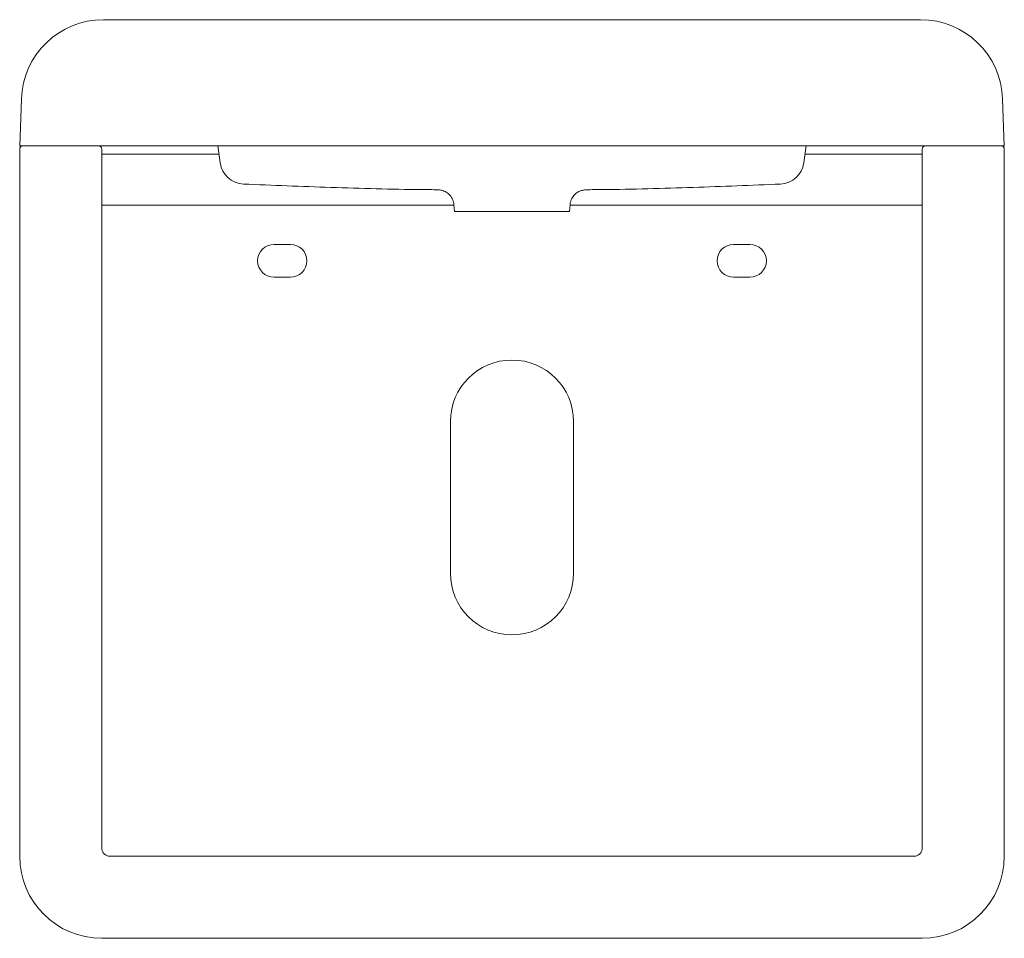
# Model space of a CAD drawing. Header units: millimetres. Extents: x 4285.16 to 4285.76, y 1689.273 to 1689.833.
import ezdxf

# ---------------------------------------------------------------- set-up
doc = ezdxf.new("R2010")
doc.units = ezdxf.units.MM
doc.layers.add('SANINDUSA', color=3, linetype='Continuous')

msp = doc.modelspace()

# ---------------------------------------------------------------- linework, layer by layer
at = {"layer": 'SANINDUSA', "linetype": 'Continuous', "lineweight": 15}
for p, q in [((4285.21083, 1689.83322), (4285.70888, 1689.83322)), ((4285.15985, 1689.75622), (4285.16086, 1689.78496)), ((4285.75885, 1689.78496), (4285.75985, 1689.75622)), ((4285.16486, 1689.75622), (4285.15985, 1689.75622)), ((4285.75485, 1689.75622), (4285.16486, 1689.75622)), ((4285.282, 1689.74612), (4285.28058, 1689.75622)), ((4285.63913, 1689.75622), (4285.63771, 1689.74612)), ((4285.75985, 1689.75622), (4285.75485, 1689.75622)), ((4285.15985, 1689.32322), (4285.15985, 1689.75422)), ((4285.20985, 1689.75422), (4285.20985, 1689.32822)), ((4285.20985, 1689.75122), (4285.21985, 1689.75122)), ((4285.21985, 1689.75122), (4285.28128, 1689.75122)), ((4285.63843, 1689.75122), (4285.69985, 1689.75122)), ((4285.70985, 1689.75122), (4285.69985, 1689.75122)), ((4285.70985, 1689.75422), (4285.70985, 1689.32822)), ((4285.75985, 1689.32322), (4285.75985, 1689.75422)), ((4285.20985, 1689.72022), (4285.21485, 1689.72022)), ((4285.21485, 1689.72022), (4285.4245, 1689.72022)), ((4285.42449, 1689.72038), (4285.42485, 1689.71622)), ((4285.49485, 1689.71622), (4285.49522, 1689.72038)), ((4285.4952, 1689.72022), (4285.70485, 1689.72022)), ((4285.70985, 1689.72022), (4285.70485, 1689.72022)), ((4285.42485, 1689.71622), (4285.45985, 1689.71622)), ((4285.45985, 1689.71622), (4285.49485, 1689.71622)), ((4285.32485, 1689.69622), (4285.31485, 1689.69622)), ((4285.60485, 1689.69622), (4285.59485, 1689.69622)), ((4285.31485, 1689.67622), (4285.32485, 1689.67622)), ((4285.59485, 1689.67622), (4285.60485, 1689.67622)), ((4285.42235, 1689.58822), (4285.42235, 1689.49572)), ((4285.49735, 1689.58822), (4285.49735, 1689.49572)), ((4285.21485, 1689.32322), (4285.70485, 1689.32322)), ((4285.70985, 1689.27322), (4285.20985, 1689.27322))]:
    msp.add_line(p, q, dxfattribs=at)
for centre, radius, start, end in [((4285.21083, 1689.78322), 0.05, 90, 178), ((4285.70888, 1689.78322), 0.05, 2, 90), ((4285.16185, 1689.75422), 0.002, 90, 180), ((4285.20785, 1689.75422), 0.002, 0, 90), ((4285.71185, 1689.75422), 0.002, 90, 180), ((4285.75785, 1689.75422), 0.002, 0, 90), ((4285.29688, 1689.74802), 0.015, 188.00001, 267.31826), ((4285.62283, 1689.74802), 0.015, 272.6671, 351.99999), ((4285.31485, 1689.68622), 0.01, 90, 270), ((4285.32485, 1689.68622), 0.01, 270, 90), ((4285.59485, 1689.68622), 0.01, 90, 270), ((4285.60485, 1689.68622), 0.01, 270, 90), ((4285.45985, 1689.58822), 0.0375, 0, 180), ((4285.45985, 1689.49572), 0.0375, 180, 0), ((4285.21485, 1689.32822), 0.005, 180, 270), ((4285.70485, 1689.32822), 0.005, 270, 0), ((4285.20985, 1689.32322), 0.05, 180, 270), ((4285.70985, 1689.32322), 0.05, 270, 0)]:
    msp.add_arc(centre, radius, start, end, dxfattribs=at)
for points, knots in [([(4285.29618, 1689.73305), (4285.31393, 1689.73231), (4285.35007, 1689.7308), (4285.38957, 1689.72975), (4285.41132, 1689.7296), (4285.41466, 1689.72957)], [0, 0, 0, 0, 0.449569, 0.915496, 1, 1, 1, 1]), ([(4285.50505, 1689.72957), (4285.50839, 1689.7296), (4285.53014, 1689.72975), (4285.56964, 1689.7308), (4285.60578, 1689.73231), (4285.62353, 1689.73305)], [0, 0, 0, 0, 0.084504, 0.550431, 1, 1, 1, 1]), ([(4285.41477, 1689.72951), (4285.41507, 1689.72949), (4285.4158, 1689.72946), (4285.41701, 1689.72924), (4285.4184, 1689.72879), (4285.41975, 1689.72811), (4285.42098, 1689.72722), (4285.42208, 1689.72616), (4285.42304, 1689.72489), (4285.4238, 1689.72344), (4285.42432, 1689.72192), (4285.42445, 1689.72088), (4285.42451, 1689.72038)], [0, 0, 0, 0, 0.061227, 0.150604, 0.252253, 0.358304, 0.460028, 0.563104, 0.672228, 0.784519, 0.898589, 1, 1, 1, 1]), ([(4285.49521, 1689.72038), (4285.49522, 1689.7206), (4285.49525, 1689.72138), (4285.4956, 1689.72265), (4285.49621, 1689.72413), (4285.49702, 1689.72542), (4285.49795, 1689.72652), (4285.49896, 1689.72742), (4285.50001, 1689.72813), (4285.50106, 1689.72867), (4285.50205, 1689.72904), (4285.50296, 1689.72929), (4285.50374, 1689.72942), (4285.5043, 1689.72948), (4285.5046, 1689.7295), (4285.5047, 1689.7295)], [0, 0, 0, 0, 0.0448287, 0.1622338, 0.2731794, 0.3783535, 0.4779981, 0.5720528, 0.6601967, 0.7418434, 0.8161065, 0.8817527, 0.9371838, 0.9805619, 1, 1, 1, 1])]:
    msp.add_open_spline(points, degree=3, knots=knots, dxfattribs=at)

doc.saveas('drawing.dxf')
